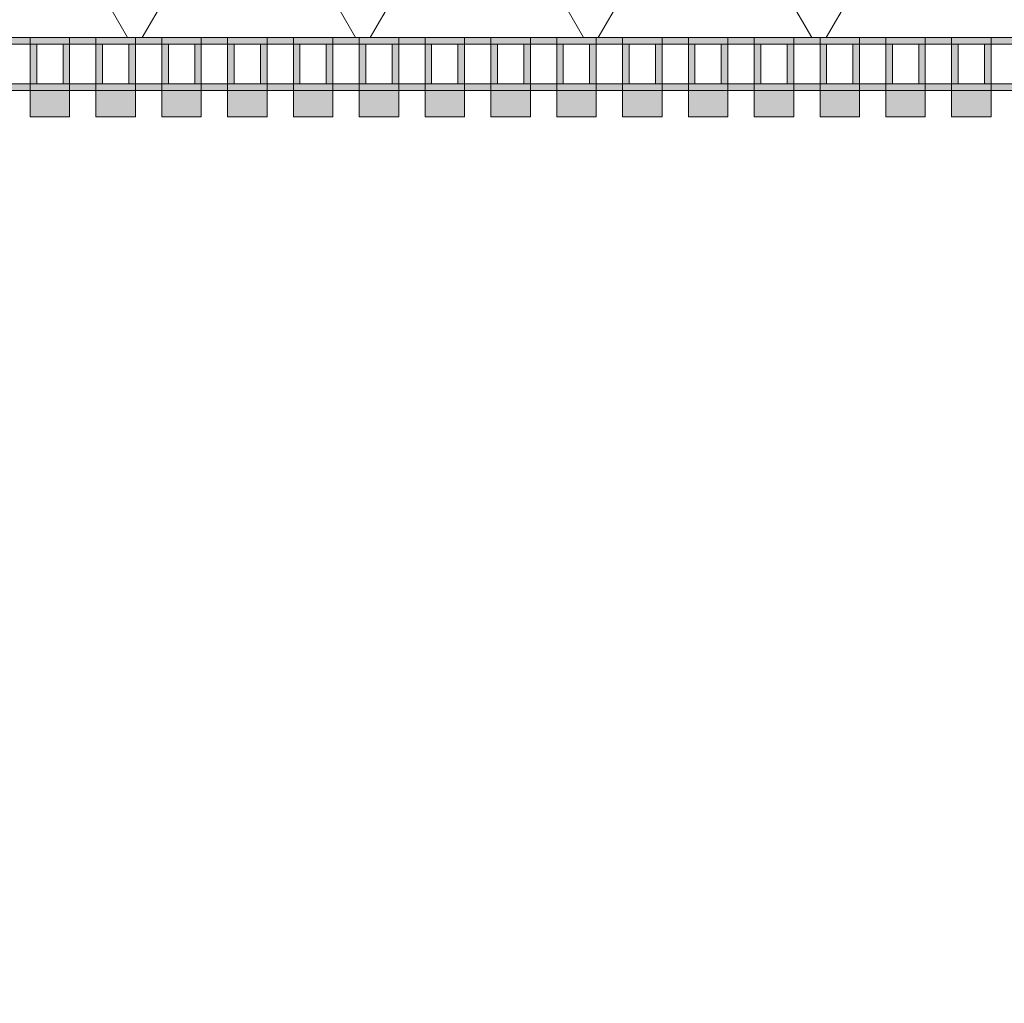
# Model space of a CAD drawing. Header units: metres. Extents: x -167 to 233, y -155 to 122.
# Tile 100 of 176: x 51.874 to 52.622, y 27.477 to 28.223. Entities that reach past the tile are written whole.
import ezdxf

# ---------------------------------------------------------------- set-up
doc = ezdxf.new("R2010")
doc.units = ezdxf.units.M
doc.header["$MEASUREMENT"] = 0
doc.layers.add('50 Sanitäreinrichtung', color=7, linetype='Continuous')
doc.layers.add('94 Genehmigungsplanung Bemaßung', color=7, linetype='Continuous')
doc.styles.add('ERSTELLTER_STIL_1', font='arial.ttf')
doc.dimstyles.new('ERSTELLTER_STIL__1', dxfattribs={"dimtxt": 0.25, "dimasz": 0.19, "dimexe": 0.18, "dimexo": 0.1, "dimgap": 0, "dimtad": 1, "dimtih": 1, "dimtoh": 1, "dimzin": 0, "dimdsep": 46, "dimtxsty": 'ERSTELLTER_STIL_1', "dimblk": 'ARROWHEAD_6', "dimblk1": 'ARROWHEAD_6', "dimblk2": 'ARROWHEAD_6', "dimcen": 0.09, "dimclrd": 7, "dimclre": 7, "dimclrt": 7, "dimazin": 0, "dimtfac": 1, "dimtdec": 4, "dimtmove": 0, "dimatfit": 3, "dimfxl": 1, "dimtolj": 1, "dimtzin": 0, "dimarcsym": 0})
doc.dimstyles.new('ERSTELLTER_STIL__2', dxfattribs={"dimtxt": 0.25, "dimasz": 0.19, "dimexe": 0.18, "dimexo": 0.1, "dimgap": 0, "dimtad": 1, "dimzin": 0, "dimdsep": 46, "dimtxsty": 'ERSTELLTER_STIL_1', "dimblk": 'ARROWHEAD_6', "dimblk1": 'ARROWHEAD_6', "dimblk2": 'ARROWHEAD_6', "dimcen": 0.09, "dimclrd": 7, "dimclre": 7, "dimclrt": 7, "dimazin": 0, "dimtfac": 1, "dimtdec": 4, "dimtmove": 0, "dimatfit": 3, "dimfxl": 1, "dimtolj": 1, "dimtzin": 0, "dimarcsym": 0})

# ---------------------------------------------------------------- blocks, each defined once
blk = doc.blocks.new('Rechteck Raster Kassetten Fassade - ACB_2')
at = {"layer": '50 Sanitäreinrichtung', "linetype": 'Continuous', "lineweight": 0, "true_color": 0x9e9e9e}
for points in [[(14.09, 0.17), (14.09, 0.19), (14.06, 0.19), (14.06, 0.17)], [(14.14, 0.17), (14.14, 0.19), (14.11, 0.19), (14.11, 0.17)], [(14.19, 0.17), (14.19, 0.19), (14.16, 0.19), (14.16, 0.17)], [(14.24, 0.17), (14.24, 0.19), (14.21, 0.19), (14.21, 0.17)], [(14.29, 0.17), (14.29, 0.19), (14.26, 0.19), (14.26, 0.17)], [(14.34, 0.17), (14.34, 0.19), (14.31, 0.19), (14.31, 0.17)], [(14.39, 0.17), (14.39, 0.19), (14.36, 0.19), (14.36, 0.17)], [(14.44, 0.17), (14.44, 0.19), (14.41, 0.19), (14.41, 0.17)], [(14.49, 0.17), (14.49, 0.19), (14.46, 0.19), (14.46, 0.17)], [(14.54, 0.17), (14.54, 0.19), (14.51, 0.19), (14.51, 0.17)], [(14.59, 0.17), (14.59, 0.19), (14.56, 0.19), (14.56, 0.17)], [(14.64, 0.17), (14.64, 0.19), (14.61, 0.19), (14.61, 0.17)], [(14.69, 0.17), (14.69, 0.19), (14.66, 0.19), (14.66, 0.17)], [(14.74, 0.17), (14.74, 0.19), (14.71, 0.19), (14.71, 0.17)], [(14.79, 0.17), (14.79, 0.19), (14.76, 0.19), (14.76, 0.17)], [(14.01, 0.13), (14.06, 0.13), (14.06, 0.135), (14.015, 0.135), (14.015, 0.165), (14.06, 0.165), (14.06, 0.17), (14.01, 0.17)], [(14.06, 0.13), (14.11, 0.13), (14.11, 0.135), (14.065, 0.135), (14.065, 0.165), (14.11, 0.165), (14.11, 0.17), (14.06, 0.17)], [(14.085, 0.165), (14.085, 0.135), (14.09, 0.135), (14.09, 0.165)], [(14.11, 0.13), (14.16, 0.13), (14.16, 0.135), (14.115, 0.135), (14.115, 0.165), (14.16, 0.165), (14.16, 0.17), (14.11, 0.17)], [(14.135, 0.165), (14.135, 0.135), (14.14, 0.135), (14.14, 0.165)], [(14.16, 0.13), (14.21, 0.13), (14.21, 0.135), (14.165, 0.135), (14.165, 0.165), (14.21, 0.165), (14.21, 0.17), (14.16, 0.17)], [(14.185, 0.165), (14.185, 0.135), (14.19, 0.135), (14.19, 0.165)], [(14.21, 0.13), (14.26, 0.13), (14.26, 0.135), (14.215, 0.135), (14.215, 0.165), (14.26, 0.165), (14.26, 0.17), (14.21, 0.17)], [(14.235, 0.165), (14.235, 0.135), (14.24, 0.135), (14.24, 0.165)], [(14.26, 0.13), (14.31, 0.13), (14.31, 0.135), (14.265, 0.135), (14.265, 0.165), (14.31, 0.165), (14.31, 0.17), (14.26, 0.17)], [(14.285, 0.165), (14.285, 0.135), (14.29, 0.135), (14.29, 0.165)], [(14.31, 0.13), (14.36, 0.13), (14.36, 0.135), (14.315, 0.135), (14.315, 0.165), (14.36, 0.165), (14.36, 0.17), (14.31, 0.17)], [(14.335, 0.165), (14.335, 0.135), (14.34, 0.135), (14.34, 0.165)], [(14.36, 0.13), (14.41, 0.13), (14.41, 0.135), (14.365, 0.135), (14.365, 0.165), (14.41, 0.165), (14.41, 0.17), (14.36, 0.17)], [(14.385, 0.165), (14.385, 0.135), (14.39, 0.135), (14.39, 0.165)], [(14.41, 0.13), (14.46, 0.13), (14.46, 0.135), (14.415, 0.135), (14.415, 0.165), (14.46, 0.165), (14.46, 0.17), (14.41, 0.17)], [(14.435, 0.165), (14.435, 0.135), (14.44, 0.135), (14.44, 0.165)], [(14.46, 0.13), (14.51, 0.13), (14.51, 0.135), (14.465, 0.135), (14.465, 0.165), (14.51, 0.165), (14.51, 0.17), (14.46, 0.17)], [(14.485, 0.135), (14.49, 0.135), (14.49, 0.165), (14.485, 0.165)], [(14.51, 0.13), (14.56, 0.13), (14.56, 0.135), (14.515, 0.135), (14.515, 0.165), (14.56, 0.165), (14.56, 0.17), (14.51, 0.17)], [(14.535, 0.165), (14.535, 0.135), (14.54, 0.135), (14.54, 0.165)], [(14.56, 0.13), (14.61, 0.13), (14.61, 0.135), (14.565, 0.135), (14.565, 0.165), (14.61, 0.165), (14.61, 0.17), (14.56, 0.17)], [(14.585, 0.165), (14.585, 0.135), (14.59, 0.135), (14.59, 0.165)], [(14.61, 0.13), (14.66, 0.13), (14.66, 0.135), (14.615, 0.135), (14.615, 0.165), (14.66, 0.165), (14.66, 0.17), (14.61, 0.17)], [(14.635, 0.165), (14.635, 0.135), (14.64, 0.135), (14.64, 0.165)], [(14.66, 0.13), (14.71, 0.13), (14.71, 0.135), (14.665, 0.135), (14.665, 0.165), (14.71, 0.165), (14.71, 0.17), (14.66, 0.17)], [(14.685, 0.165), (14.685, 0.135), (14.69, 0.135), (14.69, 0.165)], [(14.71, 0.13), (14.76, 0.13), (14.76, 0.135), (14.715, 0.135), (14.715, 0.165), (14.76, 0.165), (14.76, 0.17), (14.71, 0.17)], [(14.735, 0.165), (14.735, 0.135), (14.74, 0.135), (14.74, 0.165)], [(14.76, 0.13), (14.81, 0.13), (14.81, 0.135), (14.765, 0.135), (14.765, 0.165), (14.81, 0.165), (14.81, 0.17), (14.76, 0.17)], [(14.785, 0.165), (14.785, 0.135), (14.79, 0.135), (14.79, 0.165)]]:
    blk.add_hatch(color=253, dxfattribs=at).paths.add_polyline_path(points)
at = {"layer": '50 Sanitäreinrichtung', "linetype": 'Continuous', "lineweight": 18}
h = blk.add_hatch(dxfattribs=at)
h.set_pattern_fill('Dämmung__weich_0001', color=8, style=0, pattern_type=2)
h.set_pattern_definition([(60, (0, 0), (-0.1299038, 0.075), []), (120, (0, 0), (0.1299038, 0.075), [])])
h.paths.add_polyline_path([(0, 0), (20.25, 0), (20.38, 0.13), (0, 0.13)])
at = {"layer": '50 Sanitäreinrichtung', "color": 251, "linetype": 'Continuous', "lineweight": 18, "true_color": 0x5f5f5f}
for p, q in [((14.09, 0.19), (14.06, 0.19)), ((14.06, 0.19), (14.06, 0.17)), ((14.09, 0.19), (14.06, 0.19)), ((14.06, 0.19), (14.06, 0.17)), ((14.09, 0.19), (14.09, 0.17)), ((14.09, 0.19), (14.09, 0.17)), ((14.14, 0.19), (14.11, 0.19)), ((14.11, 0.19), (14.11, 0.17)), ((14.14, 0.19), (14.11, 0.19)), ((14.11, 0.19), (14.11, 0.17)), ((14.14, 0.19), (14.14, 0.17)), ((14.14, 0.19), (14.14, 0.17)), ((14.19, 0.19), (14.16, 0.19)), ((14.16, 0.19), (14.16, 0.17)), ((14.19, 0.19), (14.16, 0.19)), ((14.16, 0.19), (14.16, 0.17)), ((14.19, 0.19), (14.19, 0.17)), ((14.19, 0.19), (14.19, 0.17)), ((14.24, 0.19), (14.21, 0.19)), ((14.21, 0.19), (14.21, 0.17)), ((14.24, 0.19), (14.21, 0.19)), ((14.21, 0.19), (14.21, 0.17)), ((14.24, 0.19), (14.24, 0.17)), ((14.24, 0.19), (14.24, 0.17)), ((14.29, 0.19), (14.26, 0.19)), ((14.26, 0.19), (14.26, 0.17)), ((14.29, 0.19), (14.26, 0.19)), ((14.26, 0.19), (14.26, 0.17)), ((14.29, 0.19), (14.29, 0.17)), ((14.29, 0.19), (14.29, 0.17)), ((14.34, 0.19), (14.31, 0.19)), ((14.31, 0.19), (14.31, 0.17)), ((14.34, 0.19), (14.31, 0.19)), ((14.31, 0.19), (14.31, 0.17)), ((14.34, 0.19), (14.34, 0.17)), ((14.34, 0.19), (14.34, 0.17)), ((14.39, 0.19), (14.36, 0.19)), ((14.36, 0.19), (14.36, 0.17)), ((14.39, 0.19), (14.36, 0.19)), ((14.36, 0.19), (14.36, 0.17)), ((14.39, 0.19), (14.39, 0.17)), ((14.39, 0.19), (14.39, 0.17)), ((14.44, 0.19), (14.41, 0.19)), ((14.41, 0.19), (14.41, 0.17)), ((14.44, 0.19), (14.41, 0.19)), ((14.41, 0.19), (14.41, 0.17)), ((14.44, 0.19), (14.44, 0.17)), ((14.44, 0.19), (14.44, 0.17)), ((14.49, 0.19), (14.46, 0.19)), ((14.46, 0.19), (14.46, 0.17)), ((14.49, 0.19), (14.46, 0.19)), ((14.46, 0.19), (14.46, 0.17)), ((14.49, 0.19), (14.49, 0.17)), ((14.49, 0.19), (14.49, 0.17)), ((14.54, 0.19), (14.51, 0.19)), ((14.51, 0.19), (14.51, 0.17)), ((14.54, 0.19), (14.51, 0.19)), ((14.51, 0.19), (14.51, 0.17)), ((14.54, 0.19), (14.54, 0.17)), ((14.54, 0.19), (14.54, 0.17)), ((14.59, 0.19), (14.56, 0.19)), ((14.56, 0.19), (14.56, 0.17)), ((14.59, 0.19), (14.56, 0.19)), ((14.56, 0.19), (14.56, 0.17)), ((14.59, 0.19), (14.59, 0.17)), ((14.59, 0.19), (14.59, 0.17)), ((14.64, 0.19), (14.61, 0.19)), ((14.61, 0.19), (14.61, 0.17)), ((14.64, 0.19), (14.61, 0.19)), ((14.61, 0.19), (14.61, 0.17)), ((14.64, 0.19), (14.64, 0.17)), ((14.64, 0.19), (14.64, 0.17)), ((14.69, 0.19), (14.66, 0.19)), ((14.66, 0.19), (14.66, 0.17)), ((14.69, 0.19), (14.66, 0.19)), ((14.66, 0.19), (14.66, 0.17)), ((14.69, 0.19), (14.69, 0.17)), ((14.69, 0.19), (14.69, 0.17)), ((14.74, 0.19), (14.71, 0.19)), ((14.71, 0.19), (14.71, 0.17)), ((14.74, 0.19), (14.71, 0.19)), ((14.71, 0.19), (14.71, 0.17)), ((14.74, 0.19), (14.74, 0.17)), ((14.74, 0.19), (14.74, 0.17)), ((14.79, 0.19), (14.76, 0.19)), ((14.76, 0.19), (14.76, 0.17)), ((14.79, 0.19), (14.76, 0.19)), ((14.76, 0.19), (14.76, 0.17)), ((14.79, 0.19), (14.79, 0.17)), ((14.79, 0.19), (14.79, 0.17)), ((14.09, 0.17), (14.01, 0.17)), ((14.09, 0.17), (14.01, 0.17)), ((14.06, 0.165), (14.04, 0.165)), ((14.06, 0.165), (14.04, 0.165)), ((14.14, 0.17), (14.06, 0.17)), ((14.06, 0.17), (14.06, 0.165)), ((14.14, 0.17), (14.06, 0.17)), ((14.06, 0.17), (14.06, 0.165)), ((14.09, 0.17), (14.06, 0.17)), ((14.09, 0.17), (14.06, 0.17)), ((14.065, 0.165), (14.06, 0.165)), ((14.06, 0.165), (14.06, 0.135)), ((14.065, 0.165), (14.06, 0.165)), ((14.06, 0.165), (14.06, 0.135)), ((14.085, 0.165), (14.065, 0.165)), ((14.065, 0.165), (14.065, 0.135)), ((14.085, 0.165), (14.065, 0.165)), ((14.085, 0.165), (14.065, 0.165)), ((14.065, 0.165), (14.065, 0.135)), ((14.085, 0.165), (14.065, 0.165)), ((14.085, 0.165), (14.085, 0.135)), ((14.09, 0.165), (14.085, 0.165)), ((14.085, 0.165), (14.085, 0.135)), ((14.09, 0.165), (14.085, 0.165)), ((14.09, 0.17), (14.09, 0.165)), ((14.09, 0.17), (14.09, 0.165)), ((14.09, 0.165), (14.09, 0.135)), ((14.11, 0.165), (14.09, 0.165)), ((14.09, 0.165), (14.09, 0.135)), ((14.11, 0.165), (14.09, 0.165)), ((14.19, 0.17), (14.11, 0.17)), ((14.11, 0.17), (14.11, 0.165)), ((14.19, 0.17), (14.11, 0.17)), ((14.11, 0.17), (14.11, 0.165)), ((14.14, 0.17), (14.11, 0.17)), ((14.14, 0.17), (14.11, 0.17)), ((14.115, 0.165), (14.11, 0.165)), ((14.11, 0.165), (14.11, 0.135)), ((14.115, 0.165), (14.11, 0.165)), ((14.11, 0.165), (14.11, 0.135)), ((14.135, 0.165), (14.115, 0.165)), ((14.115, 0.165), (14.115, 0.135)), ((14.135, 0.165), (14.115, 0.165)), ((14.135, 0.165), (14.115, 0.165)), ((14.115, 0.165), (14.115, 0.135)), ((14.135, 0.165), (14.115, 0.165)), ((14.135, 0.165), (14.135, 0.135)), ((14.14, 0.165), (14.135, 0.165)), ((14.135, 0.165), (14.135, 0.135)), ((14.14, 0.165), (14.135, 0.165)), ((14.14, 0.17), (14.14, 0.165)), ((14.14, 0.17), (14.14, 0.165)), ((14.14, 0.165), (14.14, 0.135)), ((14.16, 0.165), (14.14, 0.165)), ((14.14, 0.165), (14.14, 0.135)), ((14.16, 0.165), (14.14, 0.165)), ((14.24, 0.17), (14.16, 0.17)), ((14.16, 0.17), (14.16, 0.165)), ((14.24, 0.17), (14.16, 0.17)), ((14.16, 0.17), (14.16, 0.165)), ((14.19, 0.17), (14.16, 0.17)), ((14.19, 0.17), (14.16, 0.17)), ((14.165, 0.165), (14.16, 0.165)), ((14.16, 0.165), (14.16, 0.135)), ((14.165, 0.165), (14.16, 0.165)), ((14.16, 0.165), (14.16, 0.135)), ((14.185, 0.165), (14.165, 0.165)), ((14.165, 0.165), (14.165, 0.135)), ((14.185, 0.165), (14.165, 0.165)), ((14.185, 0.165), (14.165, 0.165)), ((14.165, 0.165), (14.165, 0.135)), ((14.185, 0.165), (14.165, 0.165)), ((14.185, 0.165), (14.185, 0.135)), ((14.19, 0.165), (14.185, 0.165)), ((14.185, 0.165), (14.185, 0.135)), ((14.19, 0.165), (14.185, 0.165)), ((14.19, 0.17), (14.19, 0.165)), ((14.19, 0.17), (14.19, 0.165)), ((14.19, 0.165), (14.19, 0.135)), ((14.21, 0.165), (14.19, 0.165)), ((14.19, 0.165), (14.19, 0.135)), ((14.21, 0.165), (14.19, 0.165)), ((14.29, 0.17), (14.21, 0.17)), ((14.21, 0.17), (14.21, 0.165)), ((14.29, 0.17), (14.21, 0.17)), ((14.21, 0.17), (14.21, 0.165)), ((14.24, 0.17), (14.21, 0.17)), ((14.24, 0.17), (14.21, 0.17)), ((14.215, 0.165), (14.21, 0.165)), ((14.21, 0.165), (14.21, 0.135)), ((14.215, 0.165), (14.21, 0.165)), ((14.21, 0.165), (14.21, 0.135)), ((14.235, 0.165), (14.215, 0.165)), ((14.215, 0.165), (14.215, 0.135)), ((14.235, 0.165), (14.215, 0.165)), ((14.235, 0.165), (14.215, 0.165)), ((14.215, 0.165), (14.215, 0.135)), ((14.235, 0.165), (14.215, 0.165)), ((14.235, 0.165), (14.235, 0.135)), ((14.24, 0.165), (14.235, 0.165)), ((14.235, 0.165), (14.235, 0.135)), ((14.24, 0.165), (14.235, 0.165)), ((14.24, 0.17), (14.24, 0.165)), ((14.24, 0.17), (14.24, 0.165)), ((14.24, 0.165), (14.24, 0.135)), ((14.26, 0.165), (14.24, 0.165)), ((14.24, 0.165), (14.24, 0.135)), ((14.26, 0.165), (14.24, 0.165)), ((14.34, 0.17), (14.26, 0.17)), ((14.26, 0.17), (14.26, 0.165)), ((14.34, 0.17), (14.26, 0.17)), ((14.26, 0.17), (14.26, 0.165)), ((14.29, 0.17), (14.26, 0.17)), ((14.29, 0.17), (14.26, 0.17)), ((14.265, 0.165), (14.26, 0.165)), ((14.26, 0.165), (14.26, 0.135)), ((14.265, 0.165), (14.26, 0.165)), ((14.26, 0.165), (14.26, 0.135)), ((14.285, 0.165), (14.265, 0.165)), ((14.265, 0.165), (14.265, 0.135)), ((14.285, 0.165), (14.265, 0.165)), ((14.285, 0.165), (14.265, 0.165)), ((14.265, 0.165), (14.265, 0.135)), ((14.285, 0.165), (14.265, 0.165)), ((14.285, 0.165), (14.285, 0.135)), ((14.29, 0.165), (14.285, 0.165)), ((14.285, 0.165), (14.285, 0.135)), ((14.29, 0.165), (14.285, 0.165)), ((14.29, 0.17), (14.29, 0.165)), ((14.29, 0.17), (14.29, 0.165)), ((14.29, 0.165), (14.29, 0.135)), ((14.31, 0.165), (14.29, 0.165)), ((14.29, 0.165), (14.29, 0.135)), ((14.31, 0.165), (14.29, 0.165)), ((14.39, 0.17), (14.31, 0.17)), ((14.31, 0.17), (14.31, 0.165)), ((14.39, 0.17), (14.31, 0.17)), ((14.31, 0.17), (14.31, 0.165)), ((14.34, 0.17), (14.31, 0.17)), ((14.34, 0.17), (14.31, 0.17)), ((14.315, 0.165), (14.31, 0.165)), ((14.31, 0.165), (14.31, 0.135)), ((14.315, 0.165), (14.31, 0.165)), ((14.31, 0.165), (14.31, 0.135)), ((14.335, 0.165), (14.315, 0.165)), ((14.315, 0.165), (14.315, 0.135)), ((14.335, 0.165), (14.315, 0.165)), ((14.335, 0.165), (14.315, 0.165)), ((14.315, 0.165), (14.315, 0.135)), ((14.335, 0.165), (14.315, 0.165)), ((14.335, 0.165), (14.335, 0.135)), ((14.34, 0.165), (14.335, 0.165)), ((14.335, 0.165), (14.335, 0.135)), ((14.34, 0.165), (14.335, 0.165)), ((14.34, 0.17), (14.34, 0.165)), ((14.34, 0.17), (14.34, 0.165)), ((14.34, 0.165), (14.34, 0.135)), ((14.36, 0.165), (14.34, 0.165)), ((14.34, 0.165), (14.34, 0.135)), ((14.36, 0.165), (14.34, 0.165)), ((14.44, 0.17), (14.36, 0.17)), ((14.36, 0.17), (14.36, 0.165)), ((14.44, 0.17), (14.36, 0.17)), ((14.36, 0.17), (14.36, 0.165)), ((14.39, 0.17), (14.36, 0.17)), ((14.39, 0.17), (14.36, 0.17)), ((14.365, 0.165), (14.36, 0.165)), ((14.36, 0.165), (14.36, 0.135)), ((14.365, 0.165), (14.36, 0.165)), ((14.36, 0.165), (14.36, 0.135)), ((14.385, 0.165), (14.365, 0.165)), ((14.365, 0.165), (14.365, 0.135)), ((14.385, 0.165), (14.365, 0.165)), ((14.385, 0.165), (14.365, 0.165)), ((14.365, 0.165), (14.365, 0.135)), ((14.385, 0.165), (14.365, 0.165)), ((14.385, 0.165), (14.385, 0.135)), ((14.39, 0.165), (14.385, 0.165)), ((14.385, 0.165), (14.385, 0.135)), ((14.39, 0.165), (14.385, 0.165)), ((14.39, 0.17), (14.39, 0.165)), ((14.39, 0.17), (14.39, 0.165)), ((14.39, 0.165), (14.39, 0.135)), ((14.41, 0.165), (14.39, 0.165)), ((14.39, 0.165), (14.39, 0.135)), ((14.41, 0.165), (14.39, 0.165)), ((14.49, 0.17), (14.41, 0.17)), ((14.41, 0.17), (14.41, 0.165)), ((14.49, 0.17), (14.41, 0.17)), ((14.41, 0.17), (14.41, 0.165)), ((14.44, 0.17), (14.41, 0.17)), ((14.44, 0.17), (14.41, 0.17)), ((14.415, 0.165), (14.41, 0.165)), ((14.41, 0.165), (14.41, 0.135)), ((14.415, 0.165), (14.41, 0.165)), ((14.41, 0.165), (14.41, 0.135)), ((14.435, 0.165), (14.415, 0.165)), ((14.415, 0.165), (14.415, 0.135)), ((14.435, 0.165), (14.415, 0.165)), ((14.435, 0.165), (14.415, 0.165)), ((14.415, 0.165), (14.415, 0.135)), ((14.435, 0.165), (14.415, 0.165)), ((14.435, 0.165), (14.435, 0.135)), ((14.44, 0.165), (14.435, 0.165)), ((14.435, 0.165), (14.435, 0.135)), ((14.44, 0.165), (14.435, 0.165)), ((14.44, 0.17), (14.44, 0.165)), ((14.44, 0.17), (14.44, 0.165)), ((14.44, 0.165), (14.44, 0.135)), ((14.46, 0.165), (14.44, 0.165)), ((14.44, 0.165), (14.44, 0.135)), ((14.46, 0.165), (14.44, 0.165)), ((14.54, 0.17), (14.46, 0.17)), ((14.46, 0.17), (14.46, 0.165)), ((14.54, 0.17), (14.46, 0.17)), ((14.46, 0.17), (14.46, 0.165)), ((14.49, 0.17), (14.46, 0.17)), ((14.49, 0.17), (14.46, 0.17)), ((14.465, 0.165), (14.46, 0.165)), ((14.46, 0.165), (14.46, 0.135)), ((14.465, 0.165), (14.46, 0.165)), ((14.46, 0.165), (14.46, 0.135)), ((14.485, 0.165), (14.465, 0.165)), ((14.465, 0.165), (14.465, 0.135)), ((14.485, 0.165), (14.465, 0.165)), ((14.485, 0.165), (14.465, 0.165)), ((14.465, 0.165), (14.465, 0.135)), ((14.485, 0.165), (14.465, 0.165)), ((14.485, 0.165), (14.485, 0.135)), ((14.49, 0.165), (14.485, 0.165)), ((14.485, 0.165), (14.485, 0.135)), ((14.49, 0.165), (14.485, 0.165)), ((14.49, 0.17), (14.49, 0.165)), ((14.49, 0.17), (14.49, 0.165)), ((14.49, 0.165), (14.49, 0.135)), ((14.51, 0.165), (14.49, 0.165)), ((14.49, 0.165), (14.49, 0.135)), ((14.51, 0.165), (14.49, 0.165)), ((14.59, 0.17), (14.51, 0.17)), ((14.51, 0.17), (14.51, 0.165)), ((14.59, 0.17), (14.51, 0.17)), ((14.51, 0.17), (14.51, 0.165)), ((14.54, 0.17), (14.51, 0.17)), ((14.54, 0.17), (14.51, 0.17)), ((14.515, 0.165), (14.51, 0.165)), ((14.51, 0.165), (14.51, 0.135)), ((14.515, 0.165), (14.51, 0.165)), ((14.51, 0.165), (14.51, 0.135)), ((14.535, 0.165), (14.515, 0.165)), ((14.515, 0.165), (14.515, 0.135)), ((14.535, 0.165), (14.515, 0.165)), ((14.535, 0.165), (14.515, 0.165)), ((14.515, 0.165), (14.515, 0.135)), ((14.535, 0.165), (14.515, 0.165)), ((14.535, 0.165), (14.535, 0.135)), ((14.54, 0.165), (14.535, 0.165)), ((14.535, 0.165), (14.535, 0.135)), ((14.54, 0.165), (14.535, 0.165)), ((14.54, 0.17), (14.54, 0.165)), ((14.54, 0.17), (14.54, 0.165)), ((14.54, 0.165), (14.54, 0.135)), ((14.56, 0.165), (14.54, 0.165)), ((14.54, 0.165), (14.54, 0.135)), ((14.56, 0.165), (14.54, 0.165)), ((14.64, 0.17), (14.56, 0.17)), ((14.56, 0.17), (14.56, 0.165)), ((14.64, 0.17), (14.56, 0.17)), ((14.56, 0.17), (14.56, 0.165)), ((14.59, 0.17), (14.56, 0.17)), ((14.59, 0.17), (14.56, 0.17)), ((14.565, 0.165), (14.56, 0.165)), ((14.56, 0.165), (14.56, 0.135)), ((14.565, 0.165), (14.56, 0.165)), ((14.56, 0.165), (14.56, 0.135)), ((14.585, 0.165), (14.565, 0.165)), ((14.565, 0.165), (14.565, 0.135)), ((14.585, 0.165), (14.565, 0.165)), ((14.585, 0.165), (14.565, 0.165)), ((14.565, 0.165), (14.565, 0.135)), ((14.585, 0.165), (14.565, 0.165)), ((14.585, 0.165), (14.585, 0.135)), ((14.59, 0.165), (14.585, 0.165)), ((14.585, 0.165), (14.585, 0.135)), ((14.59, 0.165), (14.585, 0.165)), ((14.59, 0.17), (14.59, 0.165)), ((14.59, 0.17), (14.59, 0.165)), ((14.59, 0.165), (14.59, 0.135)), ((14.61, 0.165), (14.59, 0.165)), ((14.59, 0.165), (14.59, 0.135)), ((14.61, 0.165), (14.59, 0.165)), ((14.69, 0.17), (14.61, 0.17)), ((14.61, 0.17), (14.61, 0.165)), ((14.69, 0.17), (14.61, 0.17)), ((14.61, 0.17), (14.61, 0.165)), ((14.64, 0.17), (14.61, 0.17)), ((14.64, 0.17), (14.61, 0.17)), ((14.615, 0.165), (14.61, 0.165)), ((14.61, 0.165), (14.61, 0.135)), ((14.615, 0.165), (14.61, 0.165)), ((14.61, 0.165), (14.61, 0.135)), ((14.635, 0.165), (14.615, 0.165)), ((14.615, 0.165), (14.615, 0.135)), ((14.635, 0.165), (14.615, 0.165)), ((14.635, 0.165), (14.615, 0.165)), ((14.615, 0.165), (14.615, 0.135)), ((14.635, 0.165), (14.615, 0.165)), ((14.635, 0.165), (14.635, 0.135)), ((14.64, 0.165), (14.635, 0.165)), ((14.635, 0.165), (14.635, 0.135)), ((14.64, 0.165), (14.635, 0.165)), ((14.64, 0.17), (14.64, 0.165)), ((14.64, 0.17), (14.64, 0.165)), ((14.64, 0.165), (14.64, 0.135)), ((14.66, 0.165), (14.64, 0.165)), ((14.64, 0.165), (14.64, 0.135)), ((14.66, 0.165), (14.64, 0.165)), ((14.74, 0.17), (14.66, 0.17)), ((14.66, 0.17), (14.66, 0.165)), ((14.74, 0.17), (14.66, 0.17)), ((14.66, 0.17), (14.66, 0.165)), ((14.69, 0.17), (14.66, 0.17)), ((14.69, 0.17), (14.66, 0.17)), ((14.665, 0.165), (14.66, 0.165)), ((14.66, 0.165), (14.66, 0.135)), ((14.665, 0.165), (14.66, 0.165)), ((14.66, 0.165), (14.66, 0.135)), ((14.685, 0.165), (14.665, 0.165)), ((14.665, 0.165), (14.665, 0.135)), ((14.685, 0.165), (14.665, 0.165)), ((14.685, 0.165), (14.665, 0.165)), ((14.665, 0.165), (14.665, 0.135)), ((14.685, 0.165), (14.665, 0.165)), ((14.685, 0.165), (14.685, 0.135)), ((14.69, 0.165), (14.685, 0.165)), ((14.685, 0.165), (14.685, 0.135)), ((14.69, 0.165), (14.685, 0.165)), ((14.69, 0.17), (14.69, 0.165)), ((14.69, 0.17), (14.69, 0.165)), ((14.69, 0.165), (14.69, 0.135)), ((14.71, 0.165), (14.69, 0.165)), ((14.69, 0.165), (14.69, 0.135)), ((14.71, 0.165), (14.69, 0.165)), ((14.79, 0.17), (14.71, 0.17)), ((14.71, 0.17), (14.71, 0.165)), ((14.79, 0.17), (14.71, 0.17)), ((14.71, 0.17), (14.71, 0.165)), ((14.74, 0.17), (14.71, 0.17)), ((14.74, 0.17), (14.71, 0.17)), ((14.715, 0.165), (14.71, 0.165)), ((14.71, 0.165), (14.71, 0.135)), ((14.715, 0.165), (14.71, 0.165)), ((14.71, 0.165), (14.71, 0.135)), ((14.735, 0.165), (14.715, 0.165)), ((14.715, 0.165), (14.715, 0.135)), ((14.735, 0.165), (14.715, 0.165)), ((14.735, 0.165), (14.715, 0.165)), ((14.715, 0.165), (14.715, 0.135)), ((14.735, 0.165), (14.715, 0.165)), ((14.735, 0.165), (14.735, 0.135)), ((14.74, 0.165), (14.735, 0.165)), ((14.735, 0.165), (14.735, 0.135)), ((14.74, 0.165), (14.735, 0.165)), ((14.74, 0.17), (14.74, 0.165)), ((14.74, 0.17), (14.74, 0.165)), ((14.74, 0.165), (14.74, 0.135)), ((14.76, 0.165), (14.74, 0.165)), ((14.74, 0.165), (14.74, 0.135)), ((14.76, 0.165), (14.74, 0.165)), ((14.84, 0.17), (14.76, 0.17)), ((14.76, 0.17), (14.76, 0.165)), ((14.84, 0.17), (14.76, 0.17)), ((14.76, 0.17), (14.76, 0.165)), ((14.79, 0.17), (14.76, 0.17)), ((14.79, 0.17), (14.76, 0.17)), ((14.765, 0.165), (14.76, 0.165)), ((14.76, 0.165), (14.76, 0.135)), ((14.765, 0.165), (14.76, 0.165)), ((14.76, 0.165), (14.76, 0.135)), ((14.785, 0.165), (14.765, 0.165)), ((14.765, 0.165), (14.765, 0.135)), ((14.785, 0.165), (14.765, 0.165)), ((14.785, 0.165), (14.765, 0.165)), ((14.765, 0.165), (14.765, 0.135)), ((14.785, 0.165), (14.765, 0.165)), ((14.785, 0.165), (14.785, 0.135)), ((14.79, 0.165), (14.785, 0.165)), ((14.785, 0.165), (14.785, 0.135)), ((14.79, 0.165), (14.785, 0.165)), ((14.79, 0.17), (14.79, 0.165)), ((14.79, 0.17), (14.79, 0.165)), ((14.79, 0.165), (14.79, 0.135)), ((14.81, 0.165), (14.79, 0.165)), ((14.79, 0.165), (14.79, 0.135)), ((14.81, 0.165), (14.79, 0.165)), ((14.06, 0.135), (14.04, 0.135)), ((14.06, 0.135), (14.04, 0.135)), ((14.065, 0.135), (14.06, 0.135)), ((14.06, 0.135), (14.06, 0.13)), ((14.065, 0.135), (14.06, 0.135)), ((14.06, 0.135), (14.06, 0.13)), ((14.085, 0.135), (14.065, 0.135)), ((14.085, 0.135), (14.065, 0.135)), ((14.085, 0.135), (14.065, 0.135)), ((14.085, 0.135), (14.065, 0.135)), ((14.09, 0.135), (14.085, 0.135)), ((14.09, 0.135), (14.085, 0.135)), ((14.09, 0.135), (14.09, 0.13)), ((14.11, 0.135), (14.09, 0.135)), ((14.09, 0.135), (14.09, 0.13)), ((14.11, 0.135), (14.09, 0.135)), ((14.115, 0.135), (14.11, 0.135)), ((14.11, 0.135), (14.11, 0.13)), ((14.115, 0.135), (14.11, 0.135)), ((14.11, 0.135), (14.11, 0.13)), ((14.135, 0.135), (14.115, 0.135)), ((14.135, 0.135), (14.115, 0.135)), ((14.135, 0.135), (14.115, 0.135)), ((14.135, 0.135), (14.115, 0.135)), ((14.14, 0.135), (14.135, 0.135)), ((14.14, 0.135), (14.135, 0.135)), ((14.14, 0.135), (14.14, 0.13)), ((14.16, 0.135), (14.14, 0.135)), ((14.14, 0.135), (14.14, 0.13)), ((14.16, 0.135), (14.14, 0.135)), ((14.165, 0.135), (14.16, 0.135)), ((14.16, 0.135), (14.16, 0.13)), ((14.165, 0.135), (14.16, 0.135)), ((14.16, 0.135), (14.16, 0.13)), ((14.185, 0.135), (14.165, 0.135)), ((14.185, 0.135), (14.165, 0.135)), ((14.185, 0.135), (14.165, 0.135)), ((14.185, 0.135), (14.165, 0.135)), ((14.19, 0.135), (14.185, 0.135)), ((14.19, 0.135), (14.185, 0.135)), ((14.19, 0.135), (14.19, 0.13)), ((14.21, 0.135), (14.19, 0.135)), ((14.19, 0.135), (14.19, 0.13)), ((14.21, 0.135), (14.19, 0.135)), ((14.215, 0.135), (14.21, 0.135)), ((14.21, 0.135), (14.21, 0.13)), ((14.215, 0.135), (14.21, 0.135)), ((14.21, 0.135), (14.21, 0.13)), ((14.235, 0.135), (14.215, 0.135)), ((14.235, 0.135), (14.215, 0.135)), ((14.235, 0.135), (14.215, 0.135)), ((14.235, 0.135), (14.215, 0.135)), ((14.24, 0.135), (14.235, 0.135)), ((14.24, 0.135), (14.235, 0.135)), ((14.24, 0.135), (14.24, 0.13)), ((14.26, 0.135), (14.24, 0.135)), ((14.24, 0.135), (14.24, 0.13)), ((14.26, 0.135), (14.24, 0.135)), ((14.265, 0.135), (14.26, 0.135)), ((14.26, 0.135), (14.26, 0.13)), ((14.265, 0.135), (14.26, 0.135)), ((14.26, 0.135), (14.26, 0.13)), ((14.285, 0.135), (14.265, 0.135)), ((14.285, 0.135), (14.265, 0.135)), ((14.285, 0.135), (14.265, 0.135)), ((14.285, 0.135), (14.265, 0.135)), ((14.29, 0.135), (14.285, 0.135)), ((14.29, 0.135), (14.285, 0.135)), ((14.29, 0.135), (14.29, 0.13)), ((14.31, 0.135), (14.29, 0.135)), ((14.29, 0.135), (14.29, 0.13)), ((14.31, 0.135), (14.29, 0.135)), ((14.315, 0.135), (14.31, 0.135)), ((14.31, 0.135), (14.31, 0.13)), ((14.315, 0.135), (14.31, 0.135)), ((14.31, 0.135), (14.31, 0.13)), ((14.335, 0.135), (14.315, 0.135)), ((14.335, 0.135), (14.315, 0.135)), ((14.335, 0.135), (14.315, 0.135)), ((14.335, 0.135), (14.315, 0.135)), ((14.34, 0.135), (14.335, 0.135)), ((14.34, 0.135), (14.335, 0.135)), ((14.34, 0.135), (14.34, 0.13)), ((14.36, 0.135), (14.34, 0.135)), ((14.34, 0.135), (14.34, 0.13)), ((14.36, 0.135), (14.34, 0.135)), ((14.365, 0.135), (14.36, 0.135)), ((14.36, 0.135), (14.36, 0.13)), ((14.365, 0.135), (14.36, 0.135)), ((14.36, 0.135), (14.36, 0.13)), ((14.385, 0.135), (14.365, 0.135)), ((14.385, 0.135), (14.365, 0.135)), ((14.385, 0.135), (14.365, 0.135)), ((14.385, 0.135), (14.365, 0.135)), ((14.39, 0.135), (14.385, 0.135)), ((14.39, 0.135), (14.385, 0.135)), ((14.39, 0.135), (14.39, 0.13)), ((14.41, 0.135), (14.39, 0.135)), ((14.39, 0.135), (14.39, 0.13)), ((14.41, 0.135), (14.39, 0.135)), ((14.415, 0.135), (14.41, 0.135)), ((14.41, 0.135), (14.41, 0.13)), ((14.415, 0.135), (14.41, 0.135)), ((14.41, 0.135), (14.41, 0.13)), ((14.435, 0.135), (14.415, 0.135)), ((14.435, 0.135), (14.415, 0.135)), ((14.435, 0.135), (14.415, 0.135)), ((14.435, 0.135), (14.415, 0.135)), ((14.44, 0.135), (14.435, 0.135)), ((14.44, 0.135), (14.435, 0.135)), ((14.44, 0.135), (14.44, 0.13)), ((14.46, 0.135), (14.44, 0.135)), ((14.44, 0.135), (14.44, 0.13)), ((14.46, 0.135), (14.44, 0.135)), ((14.465, 0.135), (14.46, 0.135)), ((14.46, 0.135), (14.46, 0.13)), ((14.465, 0.135), (14.46, 0.135)), ((14.46, 0.135), (14.46, 0.13)), ((14.485, 0.135), (14.465, 0.135)), ((14.485, 0.135), (14.465, 0.135)), ((14.485, 0.135), (14.465, 0.135)), ((14.485, 0.135), (14.465, 0.135)), ((14.49, 0.135), (14.485, 0.135)), ((14.49, 0.135), (14.485, 0.135)), ((14.49, 0.135), (14.49, 0.13)), ((14.51, 0.135), (14.49, 0.135)), ((14.49, 0.135), (14.49, 0.13)), ((14.51, 0.135), (14.49, 0.135)), ((14.515, 0.135), (14.51, 0.135)), ((14.51, 0.135), (14.51, 0.13)), ((14.515, 0.135), (14.51, 0.135)), ((14.51, 0.135), (14.51, 0.13)), ((14.535, 0.135), (14.515, 0.135)), ((14.535, 0.135), (14.515, 0.135)), ((14.535, 0.135), (14.515, 0.135)), ((14.535, 0.135), (14.515, 0.135)), ((14.54, 0.135), (14.535, 0.135)), ((14.54, 0.135), (14.535, 0.135)), ((14.54, 0.135), (14.54, 0.13)), ((14.56, 0.135), (14.54, 0.135)), ((14.54, 0.135), (14.54, 0.13)), ((14.56, 0.135), (14.54, 0.135)), ((14.565, 0.135), (14.56, 0.135)), ((14.56, 0.135), (14.56, 0.13)), ((14.565, 0.135), (14.56, 0.135)), ((14.56, 0.135), (14.56, 0.13)), ((14.585, 0.135), (14.565, 0.135)), ((14.585, 0.135), (14.565, 0.135)), ((14.585, 0.135), (14.565, 0.135)), ((14.585, 0.135), (14.565, 0.135)), ((14.59, 0.135), (14.585, 0.135)), ((14.59, 0.135), (14.585, 0.135)), ((14.59, 0.135), (14.59, 0.13)), ((14.61, 0.135), (14.59, 0.135)), ((14.59, 0.135), (14.59, 0.13)), ((14.61, 0.135), (14.59, 0.135)), ((14.615, 0.135), (14.61, 0.135)), ((14.61, 0.135), (14.61, 0.13)), ((14.615, 0.135), (14.61, 0.135)), ((14.61, 0.135), (14.61, 0.13)), ((14.635, 0.135), (14.615, 0.135)), ((14.635, 0.135), (14.615, 0.135)), ((14.635, 0.135), (14.615, 0.135)), ((14.635, 0.135), (14.615, 0.135)), ((14.64, 0.135), (14.635, 0.135)), ((14.64, 0.135), (14.635, 0.135)), ((14.64, 0.135), (14.64, 0.13)), ((14.66, 0.135), (14.64, 0.135)), ((14.64, 0.135), (14.64, 0.13)), ((14.66, 0.135), (14.64, 0.135)), ((14.665, 0.135), (14.66, 0.135)), ((14.66, 0.135), (14.66, 0.13)), ((14.665, 0.135), (14.66, 0.135)), ((14.66, 0.135), (14.66, 0.13)), ((14.685, 0.135), (14.665, 0.135)), ((14.685, 0.135), (14.665, 0.135)), ((14.685, 0.135), (14.665, 0.135)), ((14.685, 0.135), (14.665, 0.135)), ((14.69, 0.135), (14.685, 0.135)), ((14.69, 0.135), (14.685, 0.135)), ((14.69, 0.135), (14.69, 0.13)), ((14.71, 0.135), (14.69, 0.135)), ((14.69, 0.135), (14.69, 0.13)), ((14.71, 0.135), (14.69, 0.135)), ((14.715, 0.135), (14.71, 0.135)), ((14.71, 0.135), (14.71, 0.13)), ((14.715, 0.135), (14.71, 0.135)), ((14.71, 0.135), (14.71, 0.13)), ((14.735, 0.135), (14.715, 0.135)), ((14.735, 0.135), (14.715, 0.135)), ((14.735, 0.135), (14.715, 0.135)), ((14.735, 0.135), (14.715, 0.135)), ((14.74, 0.135), (14.735, 0.135)), ((14.74, 0.135), (14.735, 0.135)), ((14.74, 0.135), (14.74, 0.13)), ((14.76, 0.135), (14.74, 0.135)), ((14.74, 0.135), (14.74, 0.13)), ((14.76, 0.135), (14.74, 0.135)), ((14.765, 0.135), (14.76, 0.135)), ((14.76, 0.135), (14.76, 0.13)), ((14.765, 0.135), (14.76, 0.135)), ((14.76, 0.135), (14.76, 0.13)), ((14.785, 0.135), (14.765, 0.135)), ((14.785, 0.135), (14.765, 0.135)), ((14.785, 0.135), (14.765, 0.135)), ((14.785, 0.135), (14.765, 0.135)), ((14.79, 0.135), (14.785, 0.135)), ((14.79, 0.135), (14.785, 0.135)), ((14.79, 0.135), (14.79, 0.13)), ((14.81, 0.135), (14.79, 0.135)), ((14.79, 0.135), (14.79, 0.13)), ((14.81, 0.135), (14.79, 0.135)), ((20.38, 0.13), (0, 0.13)), ((14.09, 0.13), (14.01, 0.13)), ((14.09, 0.13), (14.01, 0.13)), ((14.14, 0.13), (14.06, 0.13)), ((14.14, 0.13), (14.06, 0.13)), ((14.19, 0.13), (14.11, 0.13)), ((14.19, 0.13), (14.11, 0.13)), ((14.24, 0.13), (14.16, 0.13)), ((14.24, 0.13), (14.16, 0.13)), ((14.29, 0.13), (14.21, 0.13)), ((14.29, 0.13), (14.21, 0.13)), ((14.34, 0.13), (14.26, 0.13)), ((14.34, 0.13), (14.26, 0.13)), ((14.39, 0.13), (14.31, 0.13)), ((14.39, 0.13), (14.31, 0.13)), ((14.44, 0.13), (14.36, 0.13)), ((14.44, 0.13), (14.36, 0.13)), ((14.49, 0.13), (14.41, 0.13)), ((14.49, 0.13), (14.41, 0.13)), ((14.54, 0.13), (14.46, 0.13)), ((14.54, 0.13), (14.46, 0.13)), ((14.59, 0.13), (14.51, 0.13)), ((14.59, 0.13), (14.51, 0.13)), ((14.64, 0.13), (14.56, 0.13)), ((14.64, 0.13), (14.56, 0.13)), ((14.69, 0.13), (14.61, 0.13)), ((14.69, 0.13), (14.61, 0.13)), ((14.74, 0.13), (14.66, 0.13)), ((14.74, 0.13), (14.66, 0.13)), ((14.79, 0.13), (14.71, 0.13)), ((14.79, 0.13), (14.71, 0.13)), ((14.84, 0.13), (14.76, 0.13)), ((14.84, 0.13), (14.76, 0.13))]:
    blk.add_line(p, q, dxfattribs=at)
blk = doc.blocks.new('*D245', base_point=(27236.13209, 33357.27905))
at = {"layer": '94 Genehmigungsplanung Bemaßung', "color": 7, "linetype": 'Continuous', "lineweight": 13}
for p, q in [((62.25249, 28.68968), (62.45249, 28.48968)), ((62.53999, 28.58968), (62.16499, 28.58968)), ((62.35249, 28.17968), (62.35249, 28.58968)), ((62.25249, 28.27968), (62.45249, 28.07968)), ((62.53999, 28.17968), (62.16499, 28.17968)), ((62.35249, 28.02968), (62.35249, 28.17968))]:
    blk.add_line(p, q, dxfattribs=at)
at = {"layer": '94 Genehmigungsplanung Bemaßung', "color": 7, "lineweight": 13, "insert": (62.30249, 27.69831), "char_height": 0.25, "attachment_point": 7, "rotation": 90, "style": 'ERSTELLTER_STIL_1'}
blk.add_mtext('\\A1;{\\pql;\\fArial|b0|i0|c0|p0;\\W1.000000;41}', dxfattribs=at)
blk = doc.blocks.new('ARROWHEAD_6')
at = {"color": 0, "linetype": 'Continuous', "lineweight": 0}
for p, q in [((-0.5, -0.5), (0.5, 0.5)), ((0, 0), (-1, 0))]:
    blk.add_line(p, q, dxfattribs=at)
blk = doc.blocks.new('*D255', base_point=(27236.13209, 33357.27905))
at = {"layer": '94 Genehmigungsplanung Bemaßung', "color": 7, "linetype": 'Continuous', "lineweight": 13}
for p, q in [((17.34109, 26.18631), (17.34109, 26.56131)), ((58.16249, 26.18631), (58.16249, 26.56131)), ((17.44109, 26.47381), (17.24109, 26.27381)), ((58.06249, 26.27381), (58.26249, 26.47381)), ((17.19109, 26.37381), (17.34109, 26.37381)), ((17.34109, 26.37381), (58.16249, 26.37381)), ((58.16249, 26.37381), (58.31249, 26.37381))]:
    blk.add_line(p, q, dxfattribs=at)
at = {"layer": '94 Genehmigungsplanung Bemaßung', "color": 7, "lineweight": 13, "insert": (37.3228, 26.42381), "char_height": 0.25, "attachment_point": 7, "style": 'ERSTELLTER_STIL_1'}
blk.add_mtext('\\A1;{\\pql;\\fArial|b0|i0|c0|p0;\\W1.000000;40,82}', dxfattribs=at)
blk = doc.blocks.new('*D263', base_point=(27236.13209, 33357.27905))
at = {"layer": '94 Genehmigungsplanung Bemaßung', "color": 7, "linetype": 'Continuous', "lineweight": 13}
for p, q in [((17.34109, 24.7136), (17.34109, 25.0886)), ((58.16249, 24.7136), (58.16249, 25.0886)), ((17.44109, 25.0011), (17.24109, 24.8011)), ((58.06249, 24.8011), (58.26249, 25.0011)), ((17.19109, 24.9011), (17.34109, 24.9011)), ((17.34109, 24.9011), (58.16249, 24.9011)), ((58.16249, 24.9011), (58.31249, 24.9011))]:
    blk.add_line(p, q, dxfattribs=at)
at = {"layer": '94 Genehmigungsplanung Bemaßung', "color": 7, "lineweight": 13, "insert": (37.3228, 24.9511), "char_height": 0.25, "attachment_point": 7, "style": 'ERSTELLTER_STIL_1'}
blk.add_mtext('\\A1;{\\pql;\\fArial|b0|i0|c0|p0;\\W1.000000;40,82}', dxfattribs=at)

msp = doc.modelspace()

# ---------------------------------------------------------------- block references
at = {"layer": '50 Sanitäreinrichtung', "color": 251, "linetype": 'Continuous', "lineweight": 18, "true_color": 0x5f5f5f, "xscale": -1, "rotation": 180}
msp.add_blockref('Rechteck Raster Kassetten Fassade - ACB_2', (37.82184, 28.33968), dxfattribs=at)

# ---------------------------------------------------------------- dimensions: what is measured, and where the dimension line sits
at = {"layer": '94 Genehmigungsplanung Bemaßung', "color": 7, "linetype": 'Continuous', "lineweight": 13}
dim = msp.add_linear_dim(base=(62.35249, 28.58968), p1=(47.95679, 28.17968), p2=(59.96713, 28.58968), angle=90, dimstyle='ERSTELLTER_STIL__2', dxfattribs=at)
dim.commit()
dim.dimension.update_dxf_attribs({"geometry": '*D245', "text_midpoint": (62.17749, 27.88857), "dimtype": 160, "text_rotation": 90})
for base, picture, middle in [((58.16249, 26.37381), '*D255', (37.74157, 26.54881)), ((58.16249, 24.9011), '*D263', (37.74157, 25.0761))]:
    dim = msp.add_linear_dim(base=base, p1=(17.34109, 28.17968), p2=(58.16249, 28.17968), dimstyle='ERSTELLTER_STIL__1', dxfattribs=at)
    dim.commit()
    dim.dimension.update_dxf_attribs({"geometry": picture, "text_midpoint": middle, "dimtype": 160})

doc.saveas('drawing.dxf')
